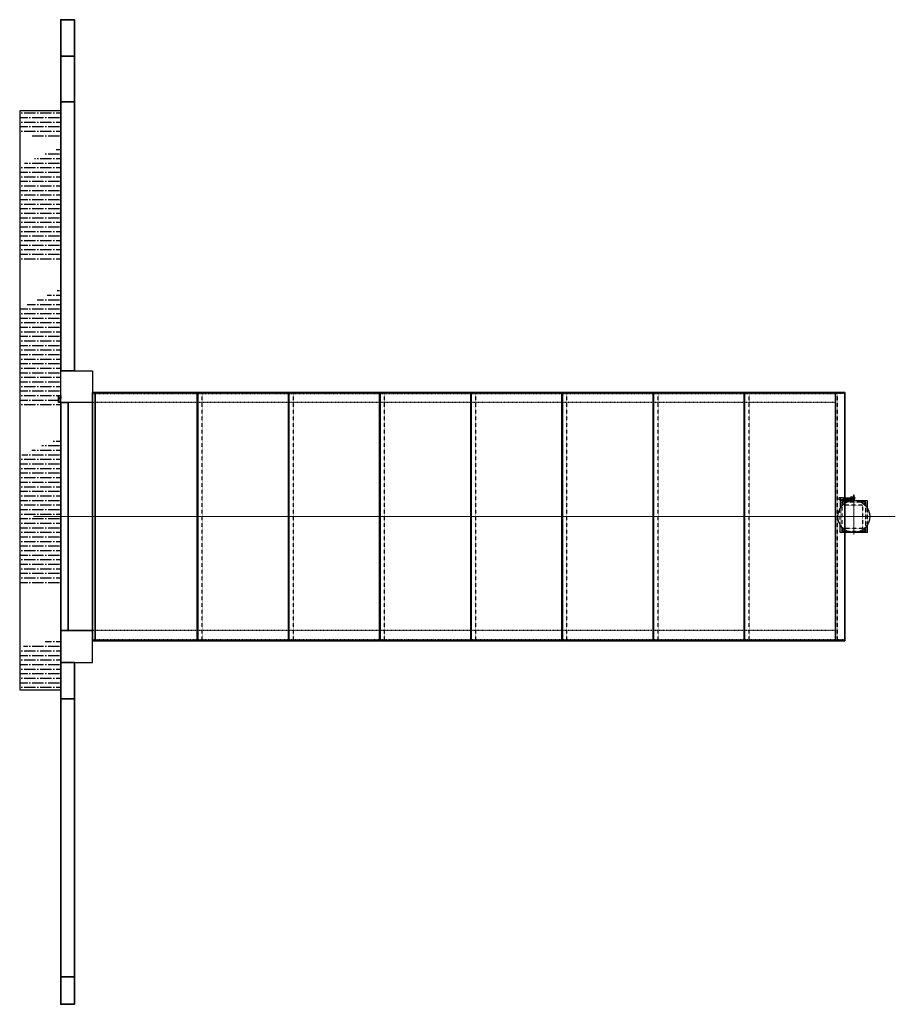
# Model space of a CAD drawing. Header units: inches. Extents: x -6 to 1147, y -642 to 654.
import ezdxf

# ---------------------------------------------------------------- set-up
doc = ezdxf.new("R2010")
doc.units = ezdxf.units.IN
doc.header["$MEASUREMENT"] = 0
for name, pattern in [('CENTER2', [1.125, 0.75, -0.125, 0.125, -0.125]), ('Dash', [0.25, 0.125, -0.125]), ('HIDDEN2', [0.1875, 0.125, -0.0625])]:
    doc.linetypes.add(name, pattern=pattern)
for name, color, linetype, lineweight in [('M-DETL-CNTR', 3, 'CENTER2', 18), ('S-CANOPY', 1, 'Continuous', 25), ('S-FNDN-CNTR', 3, 'CENTER2', 18), ('S-ROOF-OTLN', 3, 'Continuous', 35), ('S-WALL-FULL-EXTR', 4, 'Continuous', 35)]:
    doc.layers.add(name, color=color, linetype=linetype, lineweight=lineweight)
for name, color, linetype in [('M-DETL-HDLN', 1, 'HIDDEN2'), ('M-DETL-MEDM', 3, 'Continuous'), ('S-BEAM-CONC', 13, 'Continuous'), ('S-COLS-CONC', 13, 'Continuous'), ('S-ROOF-HDLN', 1, 'HIDDEN2'), ('S-WALL-HDLN', 1, 'Dash')]:
    doc.layers.add(name, color=color, linetype=linetype)
pattern_1 = [(360, (1e-13, 3243.3266), (10.5, 6), [15, -3, 0, -3])]

msp = doc.modelspace()

# ---------------------------------------------------------------- hatches: boundary and pattern name
at = {"layer": 'S-CANOPY'}
h = msp.add_hatch(dxfattribs=at)
h.set_pattern_fill('ANSI36', color=8, scale=48, angle=-45)
h.set_pattern_definition([(360, (1e-13, 3231.3266), (10.5, 6), [15, -3, 0, -3])])
h.paths.add_polyline_path([(4.5, 501.9), (48, 495.8), (48, 513.7), (48, 534), (-6, 534), (-6, 507.3)])
h = msp.add_hatch(dxfattribs=at)
h.set_pattern_fill('ANSI36', color=8, scale=48, angle=-45)
h.set_pattern_definition(pattern_1)
h.paths.add_polyline_path([(-6, 462.5), (48, 487), (48, 359.5), (48, 339.2), (-6, 339.2), (-6, 366)])
h = msp.add_hatch(dxfattribs=at)
h.set_pattern_fill('ANSI36', color=8, scale=48, angle=-45)
h.set_pattern_definition(pattern_1)
h.paths.add_polyline_path([(-6, 274.9), (48, 299.4), (48, 171.9), (48, 144.3), (-6, 144.3), (-6, 178.3)])
h = msp.add_hatch(dxfattribs=at)
h.set_pattern_fill('ANSI36', color=8, scale=48, angle=-45)
h.set_pattern_definition(pattern_1)
h.paths.add_polyline_path([(-6, 80), (48, 104.6), (48, -23), (48, -88.4), (-6, -88.4), (-6, -16.5)])
h = msp.add_hatch(dxfattribs=at)
h.set_pattern_fill('ANSI36', color=8, scale=48, angle=-45)
h.set_pattern_definition(pattern_1)
h.paths.add_polyline_path([(4.5, -167.9), (48, -161.8), (48, -179.7), (48, -228), (-6, -228), (-6, -173.3)])

# ---------------------------------------------------------------- linework, layer by layer
at = {"layer": 'M-DETL-CNTR'}
msp.add_line((1092, 23.4), (1092, -23.4), dxfattribs=at)
at = {"layer": 'M-DETL-HDLN'}
for p, q in [((1104, 14.9), (1080, 14.9)), ((1080, 14.9), (1080, -15.1)), ((1100.9, 18.9), (1083.1, 18.9)), ((1104, -15.1), (1104, 14.9)), ((1108, -12.8), (1108, 13.3)), ((1074, -10.3), (1074, 10.1)), ((1076, 12.7), (1076, -13.1)), ((1110, -10.1), (1110, 10.4)), ((1080, -15.1), (1104, -15.1)), ((1083.6, -19.1), (1099.9, -19.1))]:
    msp.add_line(p, q, dxfattribs=at)
at = {"layer": 'M-DETL-MEDM'}
for p, q in [((1092.5, 28.1), (1091.5, 28.1)), ((1091.5, 28.1), (1091.5, 25.6)), ((1092.5, 25.6), (1092.5, 28.1)), ((1072.9, 22), (1072.9, 25)), ((1072.9, 25), (1078.4, 25)), ((1078.4, 22), (1072.9, 22)), ((1089.5, 20.9), (1074, 20.9)), ((1074, 20.9), (1074, 11.2)), ((1074.9, 22), (1074.9, 25)), ((1083.1, 18.9), (1076, 18.9)), ((1076, 18.9), (1076, 13.9)), ((1078.6, 16.4), (1076, 18.9)), ((1093.5, 24), (1078.5, 24)), ((1078.5, 23), (1093.5, 23)), ((1090.5, 25.4), (1087.4, 25.4)), ((1087.4, 25.4), (1087.4, 25.1)), ((1090.5, 25.1), (1087.4, 25.1)), ((1090.5, 25), (1090.5, 25.6)), ((1090.5, 25.6), (1093.5, 25.6)), ((1093.5, 25), (1090.5, 25)), ((1091, 24), (1091, 25)), ((1091, 21.3), (1091, 21.7)), ((1092.7, 22), (1091.3, 22)), ((1091.5, 22), (1091.5, 23)), ((1092.5, 22), (1092.5, 23)), ((1093, 24), (1093, 25)), ((1093, 21.3), (1093, 21.7)), ((1093.5, 25.6), (1093.5, 25)), ((1093.5, 23), (1093.5, 24)), ((1110, 20.9), (1094.4, 20.9)), ((1108, 18.9), (1101.6, 18.9)), ((1105.5, 16.4), (1108, 18.9)), ((1108, 14.1), (1108, 18.9)), ((1110, 11.2), (1110, 20.9)), ((1074, -21.1), (1074, -11.2)), ((1110, -21.1), (1110, -11.4)), ((1110, -21.1), (1074, -21.1)), ((1076, -14.1), (1076, -19.1)), ((1076, -19.1), (1078.5, -16.1)), ((1082.8, -19.1), (1076, -19.1)), ((1108, -19.1), (1101.3, -19.1)), ((1105.5, -16.1), (1108, -19.1)), ((1108, -19.1), (1108, -14.1))]:
    msp.add_line(p, q, dxfattribs=at)
msp.add_circle((1092, 0), 21, dxfattribs=at)
for centre, radius, start, end in [((1069.9, 23.5), 8.66, 350.0301, 9.9699), ((1091.3, 21.7), 0.3, 90, 180), ((1091.3, 21.3), 0.3, 180, 270), ((1092.7, 21.7), 0.3, 0, 90), ((1092.7, 21.3), 0.3, 270, 0)]:
    msp.add_arc(centre, radius, start, end, dxfattribs=at)
at = {"layer": 'S-BEAM-CONC'}
msp.add_lwpolyline([(48, -150), (90, -150), (90, 150), (48, 150)], close=True, dxfattribs=at)
msp.add_lwpolyline([(48, -150), (90, -150), (90, 150), (48, 150)], close=True, dxfattribs=at)
at = {"layer": 'S-CANOPY'}
msp.add_lwpolyline([(-6, 534), (-6, -228), (48, -228), (48, 534)], close=True, dxfattribs=at)
at = {"layer": 'S-COLS-CONC'}
for points in [[(90, 150), (45, 150), (45, 156), (48, 156), (48, 192), (90, 192)], [(48, -192), (90, -192), (90, -150), (48, -150)]]:
    msp.add_lwpolyline(points, close=True, dxfattribs=at)
for points in [[(45, 150), (45, 158), (45.1, 158, -0.414214), (45.5, 157.6), (45.5, 151, 0.414214), (46, 150.5), (48.6, 150.5, -0.414214), (49, 150.1), (49, 150)], [(48.5, 155.5), (48.5, 159.5), (48.4, 159.5, 0.414214), (48, 159.1), (48, 156.5, -0.414214), (47.5, 156), (45.9, 156, 0.414214), (45.5, 155.6), (45.5, 155.5)]]:
    msp.add_lwpolyline(points, format="xyb", close=True, dxfattribs=at)
at = {"layer": 'S-FNDN-CNTR'}
msp.add_line((1146.6, 0), (12, 0), dxfattribs=at)
at = {"layer": 'S-ROOF-HDLN'}
for p, q in [((234.3, -163.5), (234.3, 163.5)), ((354.3, -163.5), (354.3, 163.5)), ((474.3, -163.5), (474.3, 163.5)), ((594.3, -163.5), (594.3, 163.5)), ((714.3, -163.5), (714.3, 163.5)), ((834.3, -163.5), (834.3, 163.5)), ((954.3, -163.5), (954.3, 163.5)), ((1070.7, -163.5), (1070.7, 163.5))]:
    msp.add_line(p, q, dxfattribs=at)
at = {"layer": 'S-ROOF-OTLN'}
for points in [[(90, -163.5), (93.3, -163.5), (93.3, 163.5), (90, 163.5)], [(93.3, -163.5), (227.7, -163.5), (227.7, 163.5), (93.3, 163.5)], [(228.3, -163.5), (347.7, -163.5), (347.7, 163.5), (228.3, 163.5)], [(348.3, -163.5), (467.7, -163.5), (467.7, 163.5), (348.3, 163.5)], [(468.3, -163.5), (587.7, -163.5), (587.7, 163.5), (468.3, 163.5)], [(588.3, -163.5), (707.7, -163.5), (707.7, 163.5), (588.3, 163.5)], [(708.3, -163.5), (827.7, -163.5), (827.7, 163.5), (708.3, 163.5)], [(828.3, -163.5), (947.7, -163.5), (947.7, 163.5), (828.3, 163.5)], [(948.3, -163.5), (1067.7, -163.5), (1067.7, 163.5), (948.3, 163.5)], [(1067.7, -163.5), (1080, -163.5), (1080, 163.5), (1067.7, 163.5)]]:
    msp.add_lwpolyline(points, close=True, dxfattribs=at)
at = {"layer": 'S-WALL-FULL-EXTR'}
for p, q in [((66, 606), (48, 606)), ((66, 546), (48, 546)), ((66, -240), (48, -240)), ((66, -606), (48, -606))]:
    msp.add_line(p, q, dxfattribs=at)
for points in [[(48, 192), (66, 192), (66, 654), (48, 654)], [(48, 150), (48, -150), (58, -150), (58, 150)], [(48, -192), (66, -192), (66, -642), (48, -642)]]:
    msp.add_lwpolyline(points, close=True, dxfattribs=at)
at = {"layer": 'S-WALL-HDLN'}
for points in [[(90, 162), (1068, 162), (1068, 150), (90, 150)], [(1068, -162), (1080, -162), (1080, 162), (1068, 162)], [(90, -162), (1068, -162), (1068, -150), (90, -150)]]:
    msp.add_lwpolyline(points, close=True, dxfattribs=at)

doc.saveas('drawing.dxf')
